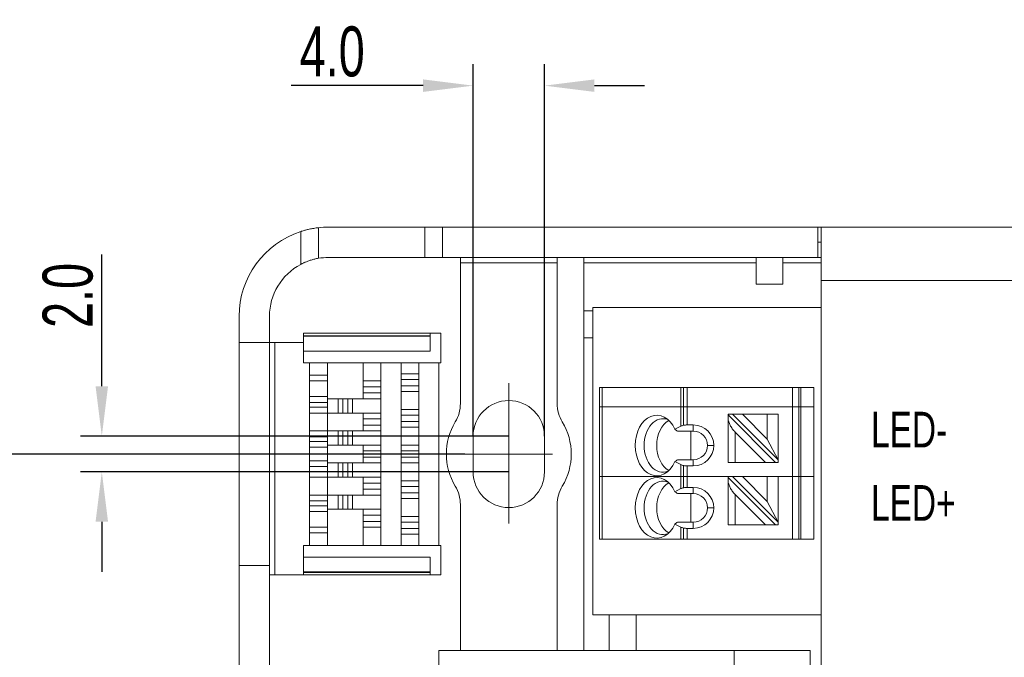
# Model space of a CAD drawing. Header units: millimetres. Extents: x 431 to 683, y -3 to 354.
# Tile 5 of 8: x 516 to 571, y 250 to 285. Entities that reach past the tile are written whole.
import ezdxf

# ---------------------------------------------------------------- set-up
doc = ezdxf.new("R2010")
doc.units = ezdxf.units.MM
doc.header["$LTSCALE"] = 19.36
doc.header["$PDMODE"] = 3
doc.header["$PDSIZE"] = 0.5
doc.linetypes.add('CENTER2', pattern=[28.575, 19.05, -3.175, 3.175, -3.175])
doc.layers.get('0').update_dxf_attribs({"linetype": 'CONTINUOUS'})
doc.layers.get('DEFPOINTS').update_dxf_attribs({"linetype": 'CONTINUOUS'})
doc.layers.add('1', color=7, linetype='CONTINUOUS', lineweight=30)
doc.layers.add('Dim', color=7, linetype='CONTINUOUS', lineweight=13)
doc.layers.add('LDT21W-A_SOLDXF_CONTINUOUS_LINE', color=7, linetype='CONTINUOUS')
doc.styles.get("Standard").update_dxf_attribs({"font": 'txt', "width": 0.7})
doc.dimstyles.get("Standard").update_dxf_attribs({"dimtxt": 3.5, "dimasz": 3.5, "dimexe": 1.5, "dimexo": 0, "dimtad": 1, "dimdec": 3, "dimdsep": 46, "dimtxsty": 'Standard', "dimblk": '_FILLED', "dimblk1": '_FILLED', "dimblk2": '_FILLED', "dimcen": 0.09, "dimclrt": 5, "dimadec": 3, "dimazin": 2, "dimtol": 1, "dimtp": 0.001, "dimtm": 0.001, "dimtfac": 1, "dimtdec": 3, "dimtofl": 0, "dimtmove": 0, "dimatfit": 3, "dimldrblk": '_FILLED', "dimfxl": 0, "dimtolj": 1, "dimarcsym": 0})

# ---------------------------------------------------------------- blocks, each defined once
blk = doc.blocks.new('_FILLED')
at = {"color": 0, "linetype": 'ByBlock'}
blk.add_solid([(0, 0), (-1, 0.125), (-1, -0.125)], dxfattribs=at)
blk = doc.blocks.new('*D27')
at = {"color": 0, "lineweight": -2}
for p, q in [((540.839, 261.101), (507.57, 261.101)), ((508.77, 240.351), (508.77, 258.301)), ((540.839, 237.551), (507.57, 237.551))]:
    blk.add_line(p, q, dxfattribs=at)
at = {"layer": 'DEFPOINTS', "color": 0}
for p in [(508.77, 261.101), (540.839, 261.101), (540.839, 237.551)]:
    blk.add_point(p, dxfattribs=at)
at = {"color": 0, "lineweight": -2, "xscale": 2.8, "yscale": 2.8, "zscale": 2.8}
for p, rotation in [((508.77, 261.101), 90), ((508.77, 237.551), 270)]:
    blk.add_blockref('_FILLED', p, dxfattribs=dict(at, rotation=rotation))
at = {"color": 0, "insert": (506.87, 249.326), "char_height": 2.8, "attachment_point": 5, "rotation": 90}
blk.add_mtext('\\A1;23.6', dxfattribs=at)
blk = doc.blocks.new('*D29')
at = {"color": 0, "lineweight": -2}
for p, q in [((541.296, 262.101), (541.296, 282.962)), ((545.296, 262.101), (545.296, 282.962)), ((538.496, 281.762), (531.102, 281.762)), ((548.096, 281.762), (550.896, 281.762))]:
    blk.add_line(p, q, dxfattribs=at)
at = {"layer": 'DEFPOINTS', "color": 0}
for p in [(541.296, 281.762), (541.296, 262.101), (545.296, 262.101)]:
    blk.add_point(p, dxfattribs=at)
at = {"color": 0, "lineweight": -2, "xscale": 2.8, "yscale": 2.8, "zscale": 2.8}
blk.add_blockref('_FILLED', (541.296, 281.762), dxfattribs=at)
at = {"color": 0, "lineweight": -2, "xscale": 2.8, "yscale": 2.8, "zscale": 2.8, "rotation": 180}
blk.add_blockref('_FILLED', (545.296, 281.762), dxfattribs=at)
at = {"color": 0, "insert": (533.399, 283.662), "char_height": 2.8, "attachment_point": 5}
blk.add_mtext('\\A1;4.0', dxfattribs=at)
blk = doc.blocks.new('*D30')
at = {"color": 0, "lineweight": -2}
for p, q in [((520.484, 264.901), (520.484, 272.294)), ((543.296, 262.101), (519.284, 262.101)), ((543.296, 260.101), (519.284, 260.101)), ((520.484, 257.301), (520.484, 254.501))]:
    blk.add_line(p, q, dxfattribs=at)
at = {"layer": 'DEFPOINTS', "color": 0}
for p in [(520.484, 262.101), (543.296, 262.101), (543.296, 260.101)]:
    blk.add_point(p, dxfattribs=at)
at = {"color": 0, "lineweight": -2, "xscale": 2.8, "yscale": 2.8, "zscale": 2.8}
for p, rotation in [((520.484, 262.101), 270), ((520.484, 260.101), 90)]:
    blk.add_blockref('_FILLED', p, dxfattribs=dict(at, rotation=rotation))
at = {"color": 0, "insert": (518.584, 269.998), "char_height": 2.8, "attachment_point": 5, "rotation": 90}
blk.add_mtext('\\A1;2.0', dxfattribs=at)

msp = doc.modelspace()

# ---------------------------------------------------------------- linework, layer by layer
at = {"color": 1, "lineweight": 5}
for p, q in [((548.386, 259.833), (548.386, 256.333)), ((548.386, 256.333), (548.386, 259.833)), ((552.94, 259.833), (548.533, 259.833)), ((548.533, 256.333), (548.533, 259.833)), ((552.94, 259.833), (553.293, 259.833)), ((552.94, 259.833), (552.94, 259.16)), ((553.086, 259.211), (553.086, 259.833)), ((553.293, 259.833), (555.586, 259.833)), ((553.293, 259.233), (553.293, 259.833)), ((555.586, 259.833), (555.586, 257.133)), ((555.586, 259.833), (555.828, 259.833)), ((555.586, 259.792), (558.245, 257.133)), ((555.586, 259.603), (555.586, 257.133)), ((555.586, 257.133), (555.586, 259.603)), ((558.386, 257.274), (555.828, 259.833)), ((555.828, 259.833), (556.393, 259.833)), ((557.786, 259.833), (556.393, 259.833)), ((556.393, 259.833), (557.786, 258.44)), ((557.786, 259.833), (558.386, 259.833)), ((557.786, 259.833), (557.786, 258.44)), ((558.386, 259.833), (559.199, 259.833)), ((558.386, 259.833), (558.386, 257.274)), ((559.199, 259.833), (559.669, 259.833)), ((559.199, 259.833), (559.199, 256.333)), ((559.549, 259.833), (559.549, 256.333)), ((560.386, 259.833), (559.669, 259.833)), ((560.386, 259.833), (559.669, 259.833)), ((559.669, 256.333), (559.669, 259.833)), ((560.386, 256.333), (560.386, 259.833)), ((552.602, 258.991), (552.94, 259.16)), ((553.636, 258.883), (552.744, 258.883)), ((552.837, 258.883), (553.544, 258.883)), ((553.636, 259.233), (553.293, 259.233)), ((553.507, 257.283), (553.507, 258.883)), ((553.544, 258.883), (553.507, 258.883)), ((553.636, 258.883), (553.507, 258.883)), ((553.636, 258.883), (553.636, 259.233)), ((553.636, 258.883), (553.636, 258.883)), ((557.679, 257.133), (555.986, 258.826)), ((555.986, 257.133), (555.986, 258.826)), ((557.786, 258.44), (558.386, 257.274)), ((554.786, 258.083), (554.436, 258.083)), ((553.636, 257.283), (552.744, 257.283)), ((553.636, 256.933), (553.636, 257.283)), ((558.386, 257.274), (558.386, 257.133)), ((552.94, 257.006), (552.602, 257.175)), ((552.94, 257.006), (552.94, 256.333)), ((553.086, 256.333), (553.086, 256.955)), ((553.636, 256.933), (553.293, 256.933)), ((553.293, 256.333), (553.293, 256.933)), ((555.986, 257.133), (555.586, 257.133)), ((555.586, 257.133), (555.586, 257.133)), ((557.886, 257.133), (555.586, 257.133)), ((557.679, 257.133), (555.986, 257.133)), ((557.679, 257.133), (558.245, 257.133)), ((557.886, 257.133), (557.886, 257.133)), ((557.886, 257.133), (558.186, 257.133)), ((558.186, 257.133), (558.386, 257.133)), ((558.245, 257.133), (558.386, 257.133)), ((558.386, 257.133), (558.386, 257.133)), ((548.533, 256.333), (548.386, 256.333)), ((548.386, 256.333), (548.386, 256.333)), ((548.386, 256.333), (548.586, 256.333)), ((552.94, 256.333), (548.533, 256.333)), ((548.586, 256.333), (549.186, 256.333)), ((549.186, 256.333), (549.186, 256.333)), ((549.186, 256.333), (559.586, 256.333)), ((553.293, 256.333), (552.94, 256.333)), ((559.199, 256.333), (553.293, 256.333)), ((559.669, 256.333), (559.199, 256.333)), ((559.586, 256.333), (559.586, 256.333)), ((559.586, 256.333), (560.186, 256.333)), ((560.386, 256.333), (559.669, 256.333)), ((560.186, 256.333), (560.386, 256.333)), ((560.386, 256.333), (560.236, 256.333)), ((560.236, 256.333), (560.236, 256.333)), ((560.236, 256.333), (560.386, 256.333)), ((560.386, 256.333), (560.386, 256.333)), ((560.386, 256.333), (560.386, 256.333))]:
    msp.add_line(p, q, dxfattribs=at)
for radius, start in [(1.15, 270), (0.8, 0), (0.8, 270)]:
    msp.add_arc((553.636, 258.083), radius, start, 90, dxfattribs=at)
for centre, major_axis, start_param, end_param in [((551.586, 258.083), (0, 1.7), 5.275924, 10.432039), ((551.94, 258.083), (0, -1.5), 2.878599, 4.712389), ((552.647, 258.083), (0, -1.5), 3.507487, 5.917293), ((551.94, 258.083), (0, -1.5), 4.712389, 6.546178)]:
    msp.add_ellipse(centre, major_axis=major_axis, ratio=0.707107, start_param=start_param, end_param=end_param, dxfattribs=at)
for points in [[(555.586, 259.603), (555.586, 259.539), (555.616, 259.411), (555.699, 259.217), (555.816, 259.022), (555.92, 258.892), (555.986, 258.826)], [(552.602, 258.991), (552.65, 258.955), (552.697, 258.919), (552.744, 258.883)], [(553.293, 259.233), (553.222, 259.233), (553.094, 259.219), (552.987, 259.183), (552.94, 259.16)], [(552.744, 257.283), (552.697, 257.247), (552.65, 257.211), (552.602, 257.175)], [(553.293, 256.933), (553.222, 256.933), (553.094, 256.947), (552.987, 256.982), (552.94, 257.006)]]:
    msp.add_open_spline(points, degree=3, dxfattribs=at)
msp.add_open_spline([(552.744, 258.883), (552.754, 258.883), (552.775, 258.883), (552.806, 258.883), (552.827, 258.883), (552.837, 258.883)], degree=3, knots=[0, 0, 0, 0, 0.333333, 0.666667, 1, 1, 1, 1], dxfattribs=at)
at = {"layer": '1', "color": 155, "linetype": 'Continuous', "lineweight": 18}
for p, q in [((548.386, 259.833), (548.533, 259.833)), ((548.386, 259.833), (548.386, 259.833)), ((548.386, 259.833), (548.533, 259.833)), ((552.94, 259.833), (548.533, 259.833)), ((552.94, 259.833), (553.293, 259.833)), ((555.586, 259.833), (553.293, 259.833)), ((555.586, 259.792), (555.586, 259.833)), ((555.586, 259.603), (555.586, 259.792)), ((559.199, 259.833), (558.386, 259.833)), ((559.199, 259.833), (559.669, 259.833))]:
    msp.add_line(p, q, dxfattribs=at)
at = {"layer": 'Dim', "color": 1, "linetype": 'CENTER2', "lineweight": 5, "ltscale": 0.5}
for p, q in [((543.296, 257.215), (543.296, 265.073)), ((540.839, 261.101), (545.753, 261.101))]:
    msp.add_line(p, q, dxfattribs=at)
at = {"layer": 'LDT21W-A_SOLDXF_CONTINUOUS_LINE', "color": 7, "linetype": 'Continuous', "lineweight": 5}
for p, q in [((532.631, 272.08), (532.631, 273.796)), ((533.181, 273.826), (538.581, 273.826)), ((538.581, 273.826), (539.581, 273.826)), ((538.581, 273.826), (538.581, 272.126)), ((560.611, 273.826), (539.581, 273.826)), ((539.581, 273.826), (539.581, 272.126)), ((560.811, 273.826), (560.611, 273.826)), ((560.611, 272.126), (560.611, 273.826)), ((560.811, 273.826), (560.811, 270.826)), ((560.811, 273.826), (619.681, 273.826)), ((619.681, 273.826), (560.811, 273.826)), ((531.631, 273.58), (531.631, 271.739)), ((560.611, 272.976), (560.811, 272.976)), ((533.181, 272.126), (538.581, 272.126)), ((539.581, 272.126), (538.581, 272.126)), ((539.581, 272.126), (560.611, 272.126)), ((540.581, 263.933), (540.581, 272.126)), ((546.011, 272.126), (546.011, 263.933)), ((547.511, 250.076), (547.511, 272.126)), ((557.159, 272.126), (557.159, 270.626)), ((558.659, 270.626), (558.659, 272.126)), ((560.811, 272.126), (560.611, 272.126)), ((546.011, 271.826), (540.581, 271.826)), ((557.159, 271.826), (547.511, 271.826)), ((560.811, 271.826), (558.659, 271.826)), ((557.159, 270.626), (558.659, 270.626)), ((560.811, 270.826), (560.811, 227.826)), ((560.811, 270.826), (619.681, 270.826)), ((560.811, 269.326), (548.011, 269.326)), ((548.011, 269.326), (548.011, 252.076)), ((528.181, 268.826), (528.181, 267.351)), ((529.881, 268.826), (529.881, 267.351)), ((548.011, 269.126), (547.511, 269.126)), ((531.781, 267.876), (531.781, 267.735)), ((531.781, 267.876), (538.881, 267.876)), ((531.781, 267.735), (531.781, 267.705)), ((538.881, 267.735), (531.781, 267.735)), ((531.781, 267.705), (531.781, 266.876)), ((538.881, 267.705), (531.781, 267.705)), ((539.481, 267.876), (538.881, 267.876)), ((538.881, 267.876), (538.881, 266.876)), ((539.481, 266.226), (539.481, 267.876)), ((528.181, 267.351), (528.181, 254.851)), ((528.181, 267.351), (529.881, 267.351)), ((529.881, 267.351), (529.881, 254.851)), ((529.881, 267.351), (531.781, 267.351)), ((530.181, 267.351), (530.181, 254.326)), ((547.511, 267.626), (548.011, 267.626)), ((531.781, 266.876), (538.881, 266.876)), ((531.781, 266.876), (531.781, 266.226)), ((531.781, 266.226), (539.481, 266.226)), ((532.131, 266.226), (532.131, 265.527)), ((533.131, 265.527), (533.131, 266.226)), ((535.131, 266.226), (535.131, 265.201)), ((536.131, 265.201), (536.131, 266.226)), ((537.256, 266.226), (537.256, 265.601)), ((538.256, 265.601), (538.256, 266.226)), ((539.381, 266.226), (539.381, 255.976)), ((532.131, 265.201), (532.131, 265.527)), ((532.131, 265.527), (533.131, 265.527)), ((533.131, 265.201), (533.131, 265.527)), ((537.256, 265.601), (537.256, 265.275)), ((538.256, 265.601), (537.256, 265.601)), ((538.256, 265.601), (538.256, 265.275)), ((532.131, 265.201), (532.131, 264.324)), ((532.131, 265.201), (533.131, 265.201)), ((533.131, 264.324), (533.131, 265.201)), ((535.131, 265.201), (535.131, 264.875)), ((536.131, 265.201), (535.131, 265.201)), ((536.131, 265.201), (536.131, 264.875)), ((538.256, 265.275), (537.256, 265.275)), ((537.256, 265.275), (537.256, 264.927)), ((537.256, 264.601), (537.256, 264.927)), ((537.256, 264.927), (538.256, 264.927)), ((538.256, 264.927), (538.256, 265.275)), ((538.256, 264.601), (538.256, 264.927)), ((535.131, 264.875), (535.131, 264.527)), ((536.131, 264.875), (535.131, 264.875)), ((535.131, 264.527), (536.131, 264.527)), ((535.131, 264.201), (535.131, 264.527)), ((536.131, 264.527), (536.131, 264.875)), ((536.131, 264.201), (536.131, 264.527)), ((537.256, 264.601), (537.256, 263.601)), ((538.256, 264.601), (537.256, 264.601)), ((538.256, 263.601), (538.256, 264.601)), ((548.386, 264.833), (548.533, 264.833)), ((548.386, 264.833), (548.386, 263.746)), ((548.386, 263.746), (548.386, 264.833)), ((548.533, 264.833), (552.94, 264.833)), ((548.533, 263.746), (548.533, 264.833)), ((552.94, 264.833), (552.94, 263.746)), ((552.94, 264.833), (553.293, 264.833)), ((553.086, 263.746), (553.086, 264.833)), ((559.199, 264.833), (553.293, 264.833)), ((553.293, 263.746), (553.293, 264.833)), ((559.199, 264.833), (559.669, 264.833)), ((559.199, 264.833), (559.199, 263.746)), ((559.549, 264.833), (559.549, 263.746)), ((559.669, 264.833), (560.386, 264.833)), ((559.669, 263.746), (559.669, 264.833)), ((560.386, 263.746), (560.386, 264.833)), ((532.131, 264.324), (532.131, 263.998)), ((532.131, 264.324), (533.131, 264.324)), ((532.131, 263.998), (532.131, 263.727)), ((533.131, 263.998), (532.131, 263.998)), ((533.131, 264.324), (533.131, 263.998)), ((533.731, 264.201), (533.131, 264.201)), ((533.131, 263.727), (533.131, 263.998)), ((533.731, 264.201), (533.985, 264.201)), ((533.731, 264.201), (533.731, 263.401)), ((534.276, 264.201), (533.985, 264.201)), ((533.985, 264.201), (533.985, 263.401)), ((534.531, 264.201), (534.276, 264.201)), ((534.276, 263.401), (534.276, 264.201)), ((535.131, 264.201), (534.531, 264.201)), ((534.531, 263.401), (534.531, 264.201)), ((535.131, 264.201), (536.131, 264.201)), ((536.131, 263.401), (536.131, 264.201)), ((532.131, 263.401), (532.131, 263.727)), ((532.131, 263.727), (533.131, 263.727)), ((532.131, 263.401), (532.131, 262.401)), ((532.131, 263.401), (533.131, 263.401)), ((533.131, 263.401), (533.131, 263.727)), ((533.131, 262.401), (533.131, 263.401)), ((533.131, 263.401), (533.731, 263.401)), ((533.731, 263.401), (533.985, 263.401)), ((533.985, 263.401), (534.276, 263.401)), ((534.531, 263.401), (534.276, 263.401)), ((534.531, 263.401), (535.131, 263.401)), ((535.131, 263.401), (535.131, 263.075)), ((536.131, 263.401), (535.131, 263.401)), ((536.131, 263.401), (536.131, 263.075)), ((537.256, 263.601), (537.256, 263.275)), ((538.256, 263.601), (537.256, 263.601)), ((538.256, 263.275), (537.256, 263.275)), ((537.256, 263.275), (537.256, 262.927)), ((538.256, 263.601), (538.256, 263.275)), ((538.256, 262.927), (538.256, 263.275)), ((548.386, 263.746), (548.533, 263.746)), ((548.386, 263.746), (548.386, 263.746)), ((548.533, 263.746), (548.386, 263.746)), ((548.386, 263.746), (548.386, 259.833)), ((548.386, 259.833), (548.386, 263.746)), ((548.386, 263.333), (548.386, 263.333)), ((548.533, 263.746), (552.94, 263.746)), ((552.94, 263.746), (548.533, 263.746)), ((548.533, 259.833), (548.533, 263.746)), ((553.293, 263.746), (552.94, 263.746)), ((552.94, 263.746), (553.293, 263.746)), ((552.94, 263.746), (552.94, 262.66)), ((553.086, 262.711), (553.086, 263.746)), ((553.293, 263.746), (559.199, 263.746)), ((559.199, 263.746), (553.293, 263.746)), ((553.293, 262.733), (553.293, 263.746)), ((555.586, 263.333), (555.828, 263.333)), ((555.586, 263.292), (555.586, 263.333)), ((555.586, 263.103), (555.586, 263.292)), ((555.586, 263.292), (558.245, 260.633)), ((558.386, 260.774), (555.828, 263.333)), ((555.828, 263.333), (556.393, 263.333)), ((557.786, 263.333), (556.393, 263.333)), ((556.393, 263.333), (557.786, 261.94)), ((557.786, 263.333), (558.386, 263.333)), ((557.786, 263.333), (557.786, 261.94)), ((558.386, 263.333), (558.386, 260.774)), ((559.199, 263.746), (559.669, 263.746)), ((559.669, 263.746), (559.199, 263.746)), ((559.199, 263.746), (559.199, 259.833)), ((559.549, 263.746), (559.549, 259.833)), ((560.386, 263.746), (559.669, 263.746)), ((559.669, 263.746), (560.386, 263.746)), ((559.669, 259.833), (559.669, 263.746)), ((560.386, 259.833), (560.386, 263.746)), ((535.131, 263.075), (535.131, 262.727)), ((536.131, 263.075), (535.131, 263.075)), ((535.131, 262.401), (535.131, 262.727)), ((535.131, 262.727), (536.131, 262.727)), ((536.131, 262.727), (536.131, 263.075)), ((536.131, 262.401), (536.131, 262.727)), ((537.256, 262.927), (538.256, 262.927)), ((537.256, 262.601), (537.256, 262.927)), ((538.256, 262.601), (538.256, 262.927)), ((553.636, 262.733), (553.293, 262.733)), ((553.636, 262.383), (553.636, 262.733)), ((555.586, 263.103), (555.586, 260.633)), ((555.586, 260.633), (555.586, 263.103)), ((532.131, 262.401), (533.131, 262.401)), ((532.131, 262.401), (532.131, 262.075)), ((533.731, 262.401), (533.131, 262.401)), ((533.131, 262.401), (533.131, 262.075)), ((533.731, 262.401), (533.985, 262.401)), ((533.731, 262.401), (533.731, 261.601)), ((534.276, 262.401), (533.985, 262.401)), ((533.985, 262.401), (533.985, 261.601)), ((534.531, 262.401), (534.276, 262.401)), ((534.276, 261.601), (534.276, 262.401)), ((535.131, 262.401), (534.531, 262.401)), ((534.531, 261.601), (534.531, 262.401)), ((535.131, 262.401), (536.131, 262.401)), ((536.131, 261.601), (536.131, 262.401)), ((537.256, 262.601), (537.256, 261.601)), ((538.256, 262.601), (537.256, 262.601)), ((538.256, 261.601), (538.256, 262.601)), ((552.602, 262.491), (552.94, 262.66)), ((553.636, 262.383), (552.744, 262.383)), ((552.837, 262.383), (553.544, 262.383)), ((553.507, 260.783), (553.507, 262.383)), ((553.544, 262.383), (553.507, 262.383)), ((553.636, 262.383), (553.507, 262.383)), ((553.636, 262.383), (553.636, 262.383)), ((555.986, 260.633), (555.986, 262.326)), ((557.679, 260.633), (555.986, 262.326)), ((532.131, 262.075), (532.131, 261.804)), ((533.131, 262.075), (532.131, 262.075)), ((532.131, 261.478), (532.131, 261.804)), ((532.131, 261.804), (533.131, 261.804)), ((533.131, 261.804), (533.131, 262.075)), ((533.131, 261.478), (533.131, 261.804)), ((533.131, 261.601), (533.731, 261.601)), ((533.731, 261.601), (533.985, 261.601)), ((533.985, 261.601), (534.276, 261.601)), ((534.531, 261.601), (534.276, 261.601)), ((534.531, 261.601), (535.131, 261.601)), ((535.131, 261.601), (535.131, 261.275)), ((536.131, 261.601), (535.131, 261.601)), ((536.131, 261.601), (536.131, 261.275)), ((537.256, 261.601), (537.256, 261.275)), ((538.256, 261.601), (537.256, 261.601)), ((538.256, 261.601), (538.256, 261.275)), ((541.296, 262.101), (541.296, 260.101)), ((545.296, 260.101), (545.296, 262.101)), ((557.786, 261.94), (558.386, 260.774)), ((532.131, 261.478), (532.131, 260.724)), ((532.131, 261.478), (533.131, 261.478)), ((533.131, 260.724), (533.131, 261.478)), ((535.131, 261.275), (535.131, 260.927)), ((536.131, 261.275), (535.131, 261.275)), ((536.131, 260.927), (536.131, 261.275)), ((538.256, 261.275), (537.256, 261.275)), ((537.256, 261.275), (537.256, 260.927)), ((538.256, 260.927), (538.256, 261.275)), ((554.786, 261.583), (554.436, 261.583)), ((532.131, 260.724), (532.131, 260.398)), ((532.131, 260.724), (533.131, 260.724)), ((533.131, 260.724), (533.131, 260.398)), ((533.731, 260.601), (533.131, 260.601)), ((533.731, 260.601), (533.985, 260.601)), ((533.731, 260.601), (533.731, 259.801)), ((534.276, 260.601), (533.985, 260.601)), ((533.985, 260.601), (533.985, 259.801)), ((534.531, 260.601), (534.276, 260.601)), ((534.276, 259.801), (534.276, 260.601)), ((535.131, 260.601), (534.531, 260.601)), ((534.531, 259.801), (534.531, 260.601)), ((535.131, 260.601), (535.131, 260.927)), ((535.131, 260.927), (536.131, 260.927)), ((535.131, 260.601), (536.131, 260.601)), ((536.131, 260.601), (536.131, 260.927)), ((536.131, 259.801), (536.131, 260.601)), ((537.256, 260.601), (537.256, 260.927)), ((537.256, 260.927), (538.256, 260.927)), ((537.256, 260.601), (537.256, 259.601)), ((538.256, 260.601), (537.256, 260.601)), ((538.256, 260.601), (538.256, 260.927)), ((538.256, 259.601), (538.256, 260.601)), ((552.94, 260.506), (552.602, 260.675)), ((553.636, 260.783), (552.744, 260.783)), ((552.94, 260.506), (552.94, 259.833)), ((553.636, 260.433), (553.636, 260.783)), ((555.586, 260.633), (555.586, 260.633)), ((557.886, 260.633), (555.586, 260.633)), ((555.986, 260.633), (555.586, 260.633)), ((557.679, 260.633), (555.986, 260.633)), ((557.679, 260.633), (558.245, 260.633)), ((557.886, 260.633), (557.886, 260.633)), ((557.886, 260.633), (558.186, 260.633)), ((558.186, 260.633), (558.386, 260.633)), ((558.245, 260.633), (558.386, 260.633)), ((558.386, 260.774), (558.386, 260.633)), ((558.386, 260.633), (558.386, 260.633)), ((533.131, 260.398), (532.131, 260.398)), ((532.131, 260.398), (532.131, 260.127)), ((532.131, 260.127), (533.131, 260.127)), ((532.131, 259.801), (532.131, 260.127)), ((533.131, 260.127), (533.131, 260.398)), ((533.131, 259.801), (533.131, 260.127)), ((553.086, 259.833), (553.086, 260.455)), ((553.636, 260.433), (553.293, 260.433)), ((553.293, 259.833), (553.293, 260.433)), ((532.131, 259.801), (532.131, 258.801)), ((532.131, 259.801), (533.131, 259.801)), ((533.131, 258.801), (533.131, 259.801)), ((533.131, 259.801), (533.731, 259.801)), ((533.731, 259.801), (533.985, 259.801)), ((533.985, 259.801), (534.276, 259.801)), ((534.531, 259.801), (534.276, 259.801)), ((534.531, 259.801), (535.131, 259.801)), ((535.131, 259.801), (535.131, 259.475)), ((536.131, 259.801), (535.131, 259.801)), ((536.131, 259.475), (535.131, 259.475)), ((535.131, 259.475), (535.131, 259.127)), ((536.131, 259.801), (536.131, 259.475)), ((536.131, 259.127), (536.131, 259.475)), ((537.256, 259.601), (537.256, 259.275)), ((538.256, 259.601), (537.256, 259.601)), ((538.256, 259.601), (538.256, 259.275)), ((535.131, 258.801), (535.131, 259.127)), ((535.131, 259.127), (536.131, 259.127)), ((536.131, 258.801), (536.131, 259.127)), ((537.256, 259.275), (537.256, 258.927)), ((538.256, 259.275), (537.256, 259.275)), ((537.256, 258.601), (537.256, 258.927)), ((537.256, 258.927), (538.256, 258.927)), ((538.256, 258.927), (538.256, 259.275)), ((538.256, 258.601), (538.256, 258.927)), ((532.131, 258.801), (532.131, 258.475)), ((532.131, 258.801), (533.131, 258.801)), ((532.131, 258.475), (532.131, 258.204)), ((533.131, 258.475), (532.131, 258.475)), ((533.731, 258.801), (533.131, 258.801)), ((533.131, 258.801), (533.131, 258.475)), ((533.131, 258.204), (533.131, 258.475)), ((533.731, 258.801), (533.985, 258.801)), ((533.731, 258.801), (533.731, 258.001)), ((534.276, 258.801), (533.985, 258.801)), ((533.985, 258.801), (533.985, 258.001)), ((534.531, 258.801), (534.276, 258.801)), ((534.276, 258.001), (534.276, 258.801)), ((535.131, 258.801), (534.531, 258.801)), ((534.531, 258.001), (534.531, 258.801)), ((535.131, 258.801), (536.131, 258.801)), ((536.131, 258.001), (536.131, 258.801)), ((537.256, 258.601), (537.256, 257.601)), ((538.256, 258.601), (537.256, 258.601)), ((538.256, 257.601), (538.256, 258.601)), ((532.131, 257.878), (532.131, 258.204)), ((532.131, 258.204), (533.131, 258.204)), ((532.131, 257.878), (532.131, 257.001)), ((532.131, 257.878), (533.131, 257.878)), ((533.131, 257.878), (533.131, 258.204)), ((533.131, 258.001), (533.731, 258.001)), ((533.131, 257.001), (533.131, 257.878)), ((533.731, 258.001), (533.985, 258.001)), ((533.985, 258.001), (534.276, 258.001)), ((534.531, 258.001), (534.276, 258.001)), ((534.531, 258.001), (535.131, 258.001)), ((535.131, 258.001), (535.131, 257.675)), ((536.131, 258.001), (535.131, 258.001)), ((536.131, 258.001), (536.131, 257.675)), ((540.581, 250.076), (540.581, 258.269)), ((546.011, 258.269), (546.011, 250.076)), ((535.131, 257.675), (535.131, 257.327)), ((536.131, 257.675), (535.131, 257.675)), ((535.131, 257.327), (536.131, 257.327)), ((535.131, 257.001), (535.131, 257.327)), ((536.131, 257.327), (536.131, 257.675)), ((536.131, 257.001), (536.131, 257.327)), ((537.256, 257.601), (537.256, 257.275)), ((538.256, 257.601), (537.256, 257.601)), ((537.256, 257.275), (537.256, 256.927)), ((538.256, 257.275), (537.256, 257.275)), ((538.256, 257.601), (538.256, 257.275)), ((538.256, 256.927), (538.256, 257.275)), ((532.131, 257.001), (532.131, 256.675)), ((532.131, 257.001), (533.131, 257.001)), ((532.131, 256.675), (532.131, 255.976)), ((533.131, 256.675), (532.131, 256.675)), ((533.131, 257.001), (533.131, 256.675)), ((533.131, 255.976), (533.131, 256.675)), ((535.131, 257.001), (535.131, 255.976)), ((535.131, 257.001), (536.131, 257.001)), ((536.131, 255.976), (536.131, 257.001)), ((537.256, 256.927), (538.256, 256.927)), ((537.256, 256.601), (537.256, 256.927)), ((538.256, 256.601), (538.256, 256.927)), ((537.256, 256.601), (537.256, 255.976)), ((538.256, 256.601), (537.256, 256.601)), ((538.256, 255.976), (538.256, 256.601)), ((539.481, 255.976), (531.781, 255.976)), ((531.781, 255.976), (531.781, 255.326)), ((539.481, 254.326), (539.481, 255.976)), ((531.781, 255.326), (531.781, 254.497)), ((531.781, 255.326), (538.881, 255.326)), ((538.881, 255.326), (538.881, 254.326)), ((528.181, 254.851), (528.181, 243.801)), ((528.181, 254.851), (529.881, 254.851)), ((529.881, 254.851), (529.881, 243.801)), ((531.781, 254.497), (531.781, 254.467)), ((531.781, 254.497), (538.881, 254.497)), ((531.781, 254.326), (531.781, 254.467)), ((531.781, 254.467), (538.881, 254.467)), ((531.781, 254.326), (529.881, 254.326)), ((531.781, 254.326), (538.881, 254.326)), ((538.881, 254.326), (539.481, 254.326)), ((548.011, 252.076), (560.811, 252.076)), ((548.931, 252.076), (548.931, 250.076)), ((550.431, 250.076), (550.431, 252.076)), ((555.919, 250.076), (539.381, 250.076)), ((539.381, 250.076), (539.381, 248.576)), ((560.181, 250.076), (555.919, 250.076)), ((555.919, 250.076), (555.919, 248.576)), ((560.181, 248.576), (560.181, 250.076))]:
    msp.add_line(p, q, dxfattribs=at)
for centre, radius, start, end in [((533.181, 268.826), 5, 90, 96.3153), ((533.181, 268.826), 5, 108.0592, 180), ((533.181, 268.826), 3.3, 90, 99.5941), ((533.181, 268.826), 3.3, 118.0146, 180), ((538.581, 263.933), 2, 329.0117, 0), ((543.296, 262.101), 2, 0, 180), ((548.011, 263.933), 2, 180, 210.9883), ((543.296, 261.101), 3.5, 149.0117, 210.9883), ((543.296, 261.101), 3.5, 329.0117, 30.9883), ((553.636, 261.583), 1.15, 270, 90), ((553.636, 261.583), 0.8, 0, 90), ((553.636, 261.583), 0.8, 270, 90), ((543.296, 260.101), 2, 180, 0), ((538.581, 258.269), 2, 0, 30.9883), ((548.011, 258.269), 2, 149.0117, 180)]:
    msp.add_arc(centre, radius, start, end, dxfattribs=at)
for centre, major_axis, start_param, end_param in [((551.586, 261.583), (0, 1.7), 5.275924, 10.432039), ((551.94, 261.583), (0, -1.5), 2.878599, 4.712389), ((552.647, 261.583), (0, -1.5), 3.507487, 5.917293), ((551.94, 261.583), (0, -1.5), 4.712389, 6.546178)]:
    msp.add_ellipse(centre, major_axis=major_axis, ratio=0.707107, start_param=start_param, end_param=end_param, dxfattribs=at)
for points, knots in [([(531.631, 273.58), (531.635, 273.581), (531.643, 273.584), (531.711, 273.606), (531.802, 273.633), (531.904, 273.661), (532.003, 273.686), (532.114, 273.711), (532.234, 273.736), (532.362, 273.759), (532.495, 273.78), (532.585, 273.79), (532.631, 273.796)], [0, 0, 0, 0, 0.132111, 0.264054, 0.396099, 0.482361, 0.568627, 0.654897, 0.741165, 0.827413, 0.913651, 1, 1, 1, 1]), ([(532.631, 272.08), (532.559, 272.066), (532.415, 272.039), (532.214, 271.983), (532.059, 271.931), (531.947, 271.887), (531.867, 271.854), (531.798, 271.823), (531.739, 271.795), (531.691, 271.771), (531.657, 271.753), (531.634, 271.741), (531.632, 271.74), (531.631, 271.739)], [0, 0, 0, 0, 0.13577, 0.271378, 0.407083, 0.481174, 0.555245, 0.629349, 0.703505, 0.777595, 0.851584, 0.925602, 1, 1, 1, 1]), ([(552.744, 262.383), (552.754, 262.383), (552.775, 262.383), (552.806, 262.383), (552.827, 262.383), (552.837, 262.383)], [0, 0, 0, 0, 0.333333, 0.666667, 1, 1, 1, 1])]:
    msp.add_open_spline(points, degree=3, knots=knots, dxfattribs=at)
for points in [[(553.293, 262.733), (553.222, 262.733), (553.094, 262.719), (552.987, 262.683), (552.94, 262.66)], [(555.586, 263.103), (555.586, 263.039), (555.616, 262.911), (555.699, 262.717), (555.816, 262.522), (555.92, 262.392), (555.986, 262.326)], [(552.602, 262.491), (552.65, 262.455), (552.697, 262.419), (552.744, 262.383)], [(552.744, 260.783), (552.697, 260.747), (552.65, 260.711), (552.602, 260.675)], [(553.293, 260.433), (553.222, 260.433), (553.094, 260.447), (552.987, 260.482), (552.94, 260.506)]]:
    msp.add_open_spline(points, degree=3, dxfattribs=at)

# ---------------------------------------------------------------- texts
at = {"char_height": 2, "width": 7.88774, "attachment_point": 1}
for s, insert in [('{\\Figes1001|c134;LED-}', (563.602, 263.473)), ('{\\Figes1001|c134;LED+}', (563.602, 259.36))]:
    msp.add_mtext(s, dxfattribs=dict(at, insert=insert))

# ---------------------------------------------------------------- dimensions: what is measured, and where the dimension line sits
for base, p1, p2, angle, picture, middle in [((541.296, 281.762), (545.296, 262.101), (541.296, 262.101), 180, '*D29', (533.399, 283.662)), ((520.484, 262.101), (543.296, 260.101), (543.296, 262.101), 270, '*D30', (518.584, 269.998)), ((508.770252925, 261.101058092), (540.838754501, 237.551058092), (540.838754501, 261.101058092), 270, '*D27', (506.870252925, 249.326058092))]:
    dim = msp.add_linear_dim(base=base, p1=p1, p2=p2, angle=angle, dimstyle='Standard', override={"dimscale": 0.8, "dimdec": 1, "dimzin": 0, "dimcen": 3.168, "dimclrt": 0, "dimadec": 0, "dimazin": 0, "dimtol": 0, "dimtdec": 1, "dimtzin": 0})
    dim.commit()
    dim.dimension.update_dxf_attribs({"geometry": picture, "text_midpoint": middle})

doc.saveas('drawing.dxf')
